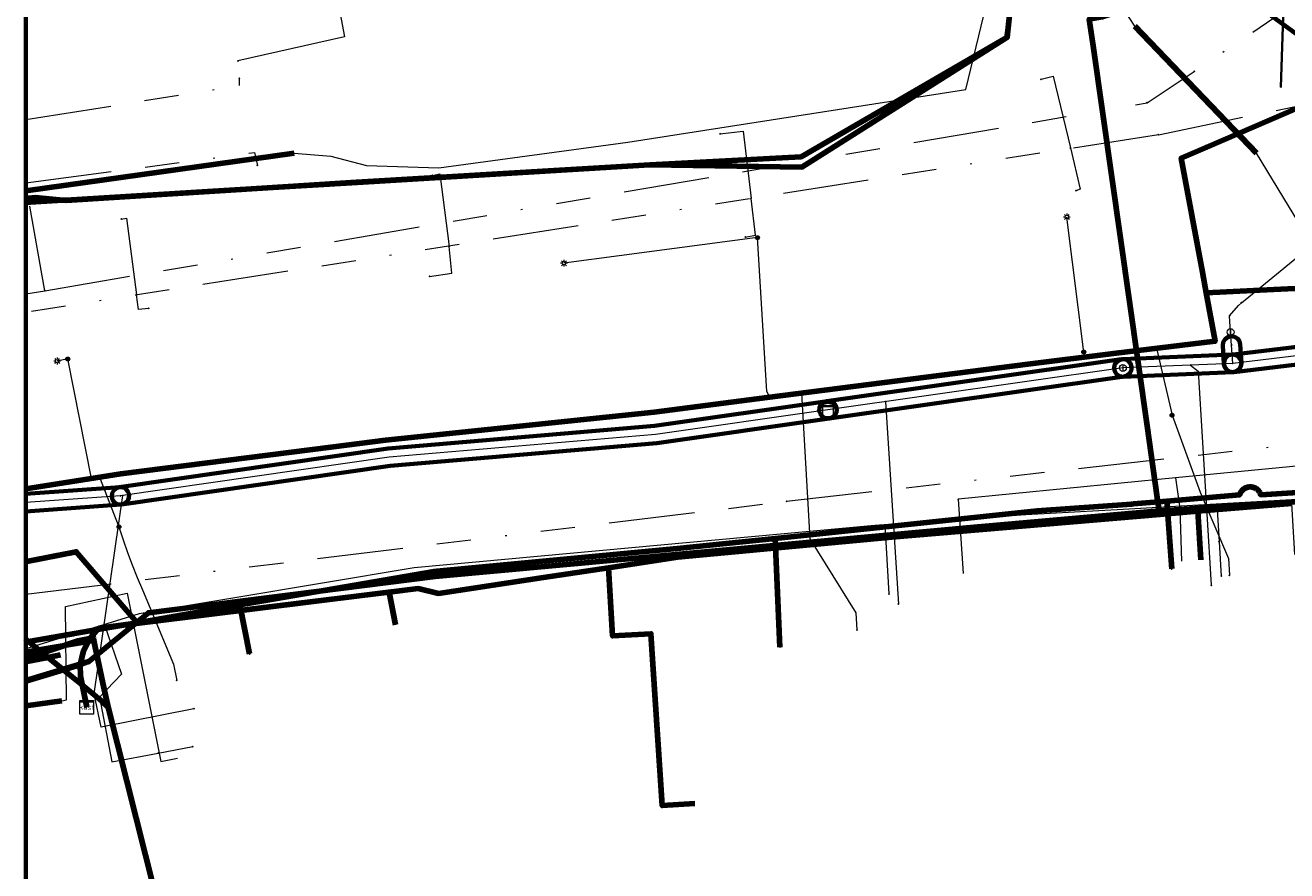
# Model space of a CAD drawing. Header units: metres. Extents: x 242122 to 243107, y 567823 to 568786.
# Tile 16 of 89: x 242122 to 242195, y 568031 to 568080. Entities that reach past the tile are written whole.
import ezdxf
from ezdxf.enums import TextEntityAlignment as Align
from ezdxf.lldxf.tags import DXFTag

# ---------------------------------------------------------------- set-up
doc = ezdxf.new("R2010")
doc.units = ezdxf.units.M
doc.linetypes.add('RI-OVERIG-SO', pattern=[17, 5, -2, 2, -2, 0, -2, 2, -2])
for name, color, linetype, lineweight in [('B-WA-OG-INFO_ORIENTATIEPOLYGOON-GV', 7, 'Continuous', 70), ('B-WE-IE-MEUBILAIR_ENEXIS NETBEHEER BV-S', 7, 'Continuous', 18), ('B-WE-KL-DATA_COAXKABEL_10_ZIGGO BV-G', 90, 'KL-DATA-SO', 18), ('B-WE-KL-DATA_COAXKABEL_17_ZIGGO BV-G', 90, 'KL-DATA-SO', 18), ('B-WE-KL-DATA_COAXKABEL_42_ZIGGO BV-G', 90, 'KL-DATA-SO', 18), ('B-WE-KL-DATA_COAXKABEL_7_ZIGGO BV-G', 90, 'KL-DATA-SO', 18), ('B-WE-KL-DATA_DUCT_ZIGGO BV-G', 90, 'Continuous', 100), ('B-WE-KL-DATA_HULPSTUK_KPN BV-S', 90, 'Continuous', 18), ('B-WE-KL-DATA_HULPSTUK_REGGEFIBER OPERATOR BV-S', 90, 'Continuous', 18), ('B-WE-KL-DATA_HULPSTUK_ZIGGO BV-S', 90, 'Continuous', 18), ('B-WE-KL-DATA_KABELBED_KPN BV-G', 90, 'Continuous', 100), ('B-WE-KL-DATA_KABELBED_ZIGGO BV-G', 90, 'Continuous', 100), ('B-WE-KL-DATA_MANTELBUIS_110_ZIGGO BV-G', 90, 'Continuous', 100), ('B-WE-KL-DATA_MANTELBUIS_75_ZIGGO BV-G', 90, 'Continuous', 100), ('B-WE-KL-DATA_MANTELBUIS_ASBESTCEMENT_1.25_KPN BV-G', 90, 'Continuous', 100), ('B-WE-KL-DATA_MANTELBUIS_POLYVINYLCHLORIDE PVC_1.1_KPN BV-G', 90, 'Continuous', 100), ('B-WE-KL-DATA_MANTELBUIS_POLYVINYLCHLORIDE PVC_1_KPN BV-G', 90, 'Continuous', 100), ('B-WE-KL-DATA_MANTELBUIS_REGGEFIBER OPERATOR BV-G', 90, 'Continuous', 100), ('B-WE-KL-DATA_REGGEFIBER OPERATOR BV-G', 90, 'KL-DATA-SO', 18), ('B-WE-KL-ET_LS_230 V_ENEXIS NETBEHEER BV-G', 190, 'KL-LS-SO', 18), ('B-WE-KL-ET_LS_400 V_ENEXIS NETBEHEER BV-G', 190, 'KL-LS-SO', 18), ('B-WE-KL-ET_LS_ENEXIS NETBEHEER BV-G', 190, 'KL-LS-SO', 18), ('B-WE-KL-ET_LS_HULPSTUK_ENEXIS NETBEHEER BV-S', 190, 'Continuous', 18), ('B-WE-KL-ET_LS_KABELBED_ENEXIS NETBEHEER BV-G', 190, 'Continuous', 100), ('B-WE-KL-GAS_LD_HULPSTUK_ENEXIS NETBEHEER BV-S', 50, 'Continuous', 18), ('B-WE-KL-GAS_LD_OVERIG_22_0.1 BAR_ENEXIS NETBEHEER BV-G', 50, 'KL-GAS_LD-SO', 18), ('B-WE-KL-GAS_LD_POLYETHYLEEN PE_25_0.1 BAR_ENEXIS NETBEHEER BV-G', 50, 'KL-GAS_LD-SO', 18), ('B-WE-KL-GAS_LD_POLYETHYLEEN PE_32_0.1 BAR_ENEXIS NETBEHEER BV-G', 50, 'KL-GAS_LD-SO', 18), ('B-WE-KL-GAS_LD_POLYVINYLCHLORIDE PVC_25_0.1 BAR_ENEXIS NETBEHEER BV-G', 50, 'KL-GAS_LD-SO', 18), ('B-WE-KL-GAS_LD_POLYVINYLCHLORIDE PVC_50_0.1 BAR_ENEXIS NETBEHEER BV-G', 50, 'KL-GAS_LD-SO', 18), ('B-WE-KL-GAS_LD_STAAL_30_0.1 BAR_ENEXIS NETBEHEER BV-G', 50, 'KL-GAS_LD-SO', 18), ('B-WE-KL-WATER_GIETIJZER_200_WMD DRINKWATER NV-G', 170, 'KL-WATER-SO', 18), ('B-WE-KL-WATER_HULPSTUK_WMD DRINKWATER NV-S', 170, 'Continuous', 18), ('B-WE-KL-WATER_MANTELBUIS_POLYVINYLCHLORIDE PVC_200_WMD DRINKWATER NV-G', 170, 'Continuous', 100), ('B-WE-KL-WATER_POLYVINYLCHLORIDE PVC_160_WMD DRINKWATER NV-G', 170, 'KL-WATER-SO', 18), ('B-WE-KL-WATER_POLYVINYLCHLORIDE PVC_200_WMD DRINKWATER NV-G', 170, 'KL-WATER-SO', 18), ('B-WE-KL-WATER_POLYVINYLCHLORIDE PVC_20_WMD DRINKWATER NV-G', 170, 'KL-WATER-SO', 18), ('B-WE-KL-WATER_POLYVINYLCHLORIDE PVC_25_WMD DRINKWATER NV-G', 170, 'KL-WATER-SO', 18), ('B-WE-OG-INFO_ORIENTATIEPOLYGOON-GV', 7, 'Continuous', 70), ('B-WE-OG-INFO_REGGEFIBER OPERATOR BV-G', 7, 'Continuous', 18), ('B-WE-RI-VRIJVERVAL_GEMEENTE TYNAARLO-G', 210, 'RI-OVERIG-SO', 18), ('B-WE-RI-VRIJVERVAL_HULPSTUK_GEMEENTE TYNAARLO-S', 210, 'Continuous', 18), ('V-WE-KL-WATER_ASBESTCEMENT_150_WMD DRINKWATER NV-G', 170, 'V-KL-WATER-SO', 35), ('V-WE-KL-WATER_HULPSTUK_WMD DRINKWATER NV-S', 170, 'Continuous', 25)]:
    doc.layers.add(name, color=color, linetype=linetype, lineweight=lineweight)
doc.layers.add('B-WE-OG-INFO_EIS VOORZORGSMAATREGEL_WMD DRINKWATER NV-GV', color=7, linetype='Continuous', lineweight=70, true_color=0xfa194b)
doc.styles.add('NLCS-ISO', font='NLCS-ISO.ttf')
doc.styles.get("Standard").update_dxf_attribs({"font": 'arial.ttf'})
tags = doc.linetypes.add('KL-DATA-SO', pattern='A,4,-1,[101,NLCS.shx,S=0.5,R=0,X=0,Y=0],-1,4,-1,["D",Standard,S=1,R=0,X=-0.25,Y=-0.5],-1.5', length=12.5).pattern_tags.tags
tags[18] = DXFTag(74, 10)
tags = doc.linetypes.add('KL-GAS_LD-SO', pattern='A,4,-1,[69,NLCS.shx,S=0.5,R=0,X=0,Y=0],-1,4,-1,["L",Standard,S=1,R=0,X=0.25,Y=-0.5],-2', length=13).pattern_tags.tags
tags[18] = DXFTag(74, 10)
tags = doc.linetypes.add('KL-LS-SO', pattern='A,4,-1,[103,NLCS.shx,S=0.75,R=0,X=0,Y=0],-1,4,-1,["L",Standard,S=1,R=0,X=0,Y=-0.5],-2', length=13).pattern_tags.tags
tags[18] = DXFTag(74, 10)
doc.linetypes.add('KL-WATER-SO', pattern='A,7,-0.5,[168,NLCS.shx,S=0.75,R=0,X=0.75,Y=0],-2', length=9.5)
doc.linetypes.add('V-KL-WATER-SO', pattern='A,3.5,[24,NLCS.shx,S=0.5,R=0,X=0,Y=0],3.5,-0.5,[168,NLCS.shx,S=0.75,R=0,X=0.75,Y=0],-2', length=9.5)

# ---------------------------------------------------------------- blocks, each defined once
blk = doc.blocks.new('SKL-WTB_HULP_KAST-SO')
at = {"color": 0, "linetype": 'ByBlock', "lineweight": 18}
for points in [[(-2, 2), (2, 2), (2, 1.68), (-2, 1.68)], [(-2, 1.52), (2, 1.52), (2, -2), (-2, -2)]]:
    blk.add_lwpolyline(points, close=True, dxfattribs=at)
at = {"color": 0, "linetype": 'ByBlock', "lineweight": 18, "style": 'NLCS-ISO'}
blk.add_text('kast', height=1.5, dxfattribs=at).set_placement((0, 0), align=Align.MIDDLE_CENTER)
at = {"color": 0, "linetype": 'ByBlock', "lineweight": 18, "style": 'NLCS-ISO', "flags": 1}
for tag, p in [('TYPE', (2.5, 0)), ('OMSCHRIJVING', (2.5, -3)), ('LABEL', (2.5, -1.5))]:
    blk.add_attdef(tag, p, '', height=1, dxfattribs=at)
blk = doc.blocks.new('SKL-WTB_HULP_OVERIG-SO')
at = {"color": 0, "linetype": 'ByBlock', "lineweight": 18}
for points in [[(-0.14, 0.14), (0.14, -0.14)], [(0.14, 0.14), (-0.14, -0.14)]]:
    blk.add_lwpolyline(points, dxfattribs=at)
at = {"color": 0, "linetype": 'ByBlock', "lineweight": 18, "style": 'NLCS-ISO', "flags": 1}
for tag, p in [('TYPE', (1.5, 0)), ('OMSCHRIJVING', (1.5, -3)), ('LABEL', (1.5, -1.5))]:
    blk.add_attdef(tag, p, '', height=1, dxfattribs=at)
blk = doc.blocks.new('SKL-WTB_HULP_MOF-SO')
at = {"linetype": 'ByBlock', "lineweight": 18}
h = blk.add_hatch(color=0, dxfattribs=at)
h.dxf.hatch_style = 1
h.paths.add_polyline_path([(-0.5625, 0, 1), (0.5625, 0, 1)])
at = {"color": 0, "linetype": 'ByBlock', "lineweight": 18}
blk.add_circle((0, 0), 0.5625, dxfattribs=at)
at = {"color": 0, "linetype": 'ByBlock', "lineweight": 18, "style": 'NLCS-ISO', "flags": 1}
for tag, p in [('TYPE', (1.5, 0)), ('OMSCHRIJVING', (1.5, -3)), ('LABEL', (1.5, -1.5))]:
    blk.add_attdef(tag, p, '', height=1, dxfattribs=at)
blk = doc.blocks.new('SKL-WTB_HULP_AFSLUITER-SO')
at = {"color": 0, "linetype": 'ByBlock', "lineweight": 18}
blk.add_lwpolyline([(0, 0.8), (0, -0.8)], dxfattribs=at)
blk.add_circle((0, 0), 1, dxfattribs=at)
at = {"color": 0, "linetype": 'ByBlock', "lineweight": 18, "style": 'NLCS-ISO', "flags": 1}
for tag, p in [('TYPE', (1.5, 0)), ('OMSCHRIJVING', (1.5, -3)), ('LABEL', (1.5, -1.5))]:
    blk.add_attdef(tag, p, '', height=1, dxfattribs=at)
blk = doc.blocks.new('SKL-WTB_HULP_TECHNISCH GEBOUW-SO')
at = {"color": 0, "linetype": 'ByBlock', "lineweight": 18}
for points in [[(-2, 1.5), (0, 2), (2, 1.5), (2, 1.18), (-2, 1.18)], [(-1.5, 1.02), (1.5, 1.02), (1.5, -2), (-1.5, -2)]]:
    blk.add_lwpolyline(points, close=True, dxfattribs=at)
at = {"color": 0, "linetype": 'ByBlock', "lineweight": 18, "style": 'NLCS-ISO', "flags": 1}
for tag, p in [('TYPE', (2.5, 0)), ('OMSCHRIJVING', (2.5, -3)), ('LABEL', (2.5, -1.5))]:
    blk.add_attdef(tag, p, '', height=1, dxfattribs=at)
blk = doc.blocks.new('SIE-MEUBILAIR_PAAL_LICHTMAST-SO')
for points in [[(-0.62, 0), (-1, 0)], [(-0.71, 0.71), (-0.44, 0.44)], [(0, 1), (0, 0.62)], [(0.44, 0.44), (0.71, 0.71)], [(1, 0), (0.62, 0)], [(-0.71, -0.71), (-0.44, -0.44)], [(0, -0.62), (0, -1)], [(0.44, -0.44), (0.71, -0.71)]]:
    blk.add_lwpolyline(points)
blk.add_circle((0, 0), 0.5)
blk = doc.blocks.new('SRI-HULP_OVERIG-SO')
at = {"color": 0, "linetype": 'ByBlock', "lineweight": 18}
for points in [[(-0.14, 0.14), (0.14, -0.14)], [(0.14, 0.14), (-0.14, -0.14)]]:
    blk.add_lwpolyline(points, dxfattribs=at)
at = {"color": 0, "linetype": 'ByBlock', "lineweight": 18, "style": 'NLCS-ISO', "flags": 1}
for tag, p in [('TYPE', (1.5, 0)), ('OMSCHRIJVING', (1.5, -3)), ('LABEL', (1.5, -1.5))]:
    blk.add_attdef(tag, p, '', height=1, dxfattribs=at)

msp = doc.modelspace()

# ---------------------------------------------------------------- linework, layer by layer
at = {"layer": 'B-WA-OG-INFO_ORIENTATIEPOLYGOON-GV'}
msp.add_lwpolyline([(242751.967, 568556.271), (242565.688, 568463.851), (242442.85, 568671.226), (242460.056, 568681.418), (242444.987, 568707.443), (242384.409, 568672.369), (242399.477, 568646.343), (242416.686, 568656.536), (242474.782, 568558.454), (242515.844, 568427.317), (242539.317, 568384.982), (242400.498, 568317.023), (242430.516, 568248.248), (242303.944, 568199.794), (242325.606, 568144.321), (242183.26, 568088.734), (242295.105, 568006.717), (242295.17, 568006.649), (242357.548, 568062.526), (242331.727, 568128.648), (242468.882, 568171.376), (242541.371, 568017.685), (242914.445, 568112.908)], dxfattribs=at)
at = {"layer": 'B-WE-KL-DATA_COAXKABEL_10_ZIGGO BV-G'}
for points in [[(242183.94, 568080.27), (242188.039, 568051.441), (242180.969, 568050.855), (242172.448, 568050.111), (242159.994, 568048.951), (242146.049, 568046.848), (242144.873, 568047.123), (242129.271, 568045.231), (242126.294, 568044.815), (242126.013, 568044.536), (242125.768, 568044.225), (242125.555, 568043.873), (242125.389, 568043.497), (242125.272, 568043.103), (242125.206, 568042.697), (242125.191, 568042.366), (242125.209, 568042.035), (242125.261, 568041.708), (242125.347, 568041.388), (242125.58, 568040.222)], [(242190.251, 568051.624), (242180.969, 568050.855), (242172.448, 568050.111), (242159.994, 568048.951), (242146.049, 568046.848), (242144.873, 568047.123), (242129.271, 568045.231), (242126.294, 568044.815), (242126.013, 568044.536), (242125.768, 568044.225), (242125.555, 568043.873), (242125.389, 568043.497), (242125.272, 568043.103), (242125.206, 568042.697), (242125.191, 568042.366), (242125.209, 568042.035), (242125.261, 568041.708), (242125.347, 568041.388), (242125.58, 568040.222)], [(242122.038, 568043.074), (242124.818, 568044.036), (242125.768, 568044.225), (242125.555, 568043.873), (242125.389, 568043.497), (242125.272, 568043.103), (242125.206, 568042.697), (242125.191, 568042.366), (242125.209, 568042.035), (242125.261, 568041.708), (242125.347, 568041.388), (242125.58, 568040.222)], [(242122.038, 568043.074), (242124.818, 568044.036), (242125.768, 568044.225), (242125.555, 568043.873), (242125.389, 568043.497), (242125.272, 568043.103), (242125.206, 568042.697), (242125.191, 568042.366), (242125.209, 568042.035), (242125.261, 568041.708), (242125.347, 568041.388), (242125.58, 568040.222)]]:
    msp.add_lwpolyline(points, dxfattribs=at)
at = {"layer": 'B-WE-KL-DATA_COAXKABEL_17_ZIGGO BV-G'}
for points in [[(242183.94, 568080.27), (242188.039, 568051.441), (242180.969, 568050.855), (242172.448, 568050.111), (242159.994, 568048.951), (242146.049, 568046.848), (242144.873, 568047.123), (242129.271, 568045.231), (242126.294, 568044.815), (242126.013, 568044.536), (242125.768, 568044.225), (242124.818, 568044.036), (242122.038, 568043.074)], [(242202.204, 568052.613), (242180.969, 568050.855), (242172.448, 568050.111), (242159.994, 568048.951), (242146.049, 568046.848), (242144.873, 568047.123), (242129.271, 568045.231), (242126.294, 568044.815), (242126.013, 568044.536), (242125.768, 568044.225), (242124.818, 568044.036), (242122.038, 568043.074)], [(242122.038, 568043.074), (242124.818, 568044.036), (242125.768, 568044.225), (242125.555, 568043.873), (242125.389, 568043.497), (242125.272, 568043.103), (242125.206, 568042.697), (242125.191, 568042.366), (242125.209, 568042.035), (242125.261, 568041.708), (242125.347, 568041.388), (242125.58, 568040.222)]]:
    msp.add_lwpolyline(points, dxfattribs=at)
at = {"layer": 'B-WE-KL-DATA_COAXKABEL_42_ZIGGO BV-G'}
msp.add_lwpolyline([(242200.47, 568052.47), (242180.969, 568050.855), (242172.448, 568050.111), (242159.994, 568048.951), (242146.049, 568046.848), (242144.873, 568047.123), (242129.271, 568045.231), (242126.294, 568044.815), (242126.013, 568044.536), (242125.768, 568044.225), (242124.818, 568044.036), (242122.038, 568043.074)], dxfattribs=at)
at = {"layer": 'B-WE-KL-DATA_COAXKABEL_7_ZIGGO BV-G'}
for points in [[(242195.907, 568049.11), (242195.725, 568052.077), (242180.969, 568050.855), (242172.448, 568050.111), (242159.994, 568048.951), (242146.049, 568046.848), (242144.873, 568047.123), (242129.271, 568045.231), (242126.294, 568044.815), (242126.013, 568044.536), (242125.768, 568044.225), (242125.555, 568043.873), (242125.389, 568043.497), (242125.272, 568043.103), (242125.206, 568042.697), (242125.191, 568042.366), (242125.209, 568042.035), (242125.261, 568041.708), (242125.347, 568041.388), (242125.58, 568040.222)], [(242190.424, 568048.802), (242190.251, 568051.624)], [(242160.977, 568034.614), (242159.078, 568034.497), (242158.42, 568044.493), (242156.187, 568044.37), (242155.957, 568048.342), (242146.049, 568046.848), (242144.873, 568047.123), (242129.271, 568045.231), (242126.294, 568044.815), (242126.013, 568044.536), (242125.768, 568044.225), (242125.555, 568043.873), (242125.389, 568043.497), (242125.272, 568043.103), (242125.206, 568042.697), (242125.191, 568042.366), (242125.209, 568042.035), (242125.261, 568041.708), (242125.347, 568041.388), (242125.58, 568040.222)], [(242143.558, 568045.025), (242143.18, 568046.918), (242129.271, 568045.231), (242126.294, 568044.815), (242126.013, 568044.536), (242125.768, 568044.225), (242125.555, 568043.873), (242125.389, 568043.497), (242125.272, 568043.103), (242125.206, 568042.697), (242125.191, 568042.366), (242125.209, 568042.035), (242125.261, 568041.708), (242125.347, 568041.388), (242125.58, 568040.222)], [(242125.58, 568040.222), (242125.347, 568041.388), (242125.261, 568041.708), (242125.209, 568042.035), (242125.191, 568042.366), (242125.206, 568042.697), (242125.272, 568043.103), (242125.389, 568043.497), (242125.555, 568043.873), (242125.768, 568044.225), (242124.818, 568044.036), (242122.038, 568043.074)], [(242122.038, 568043.074), (242124.818, 568044.036), (242125.768, 568044.225), (242125.555, 568043.873), (242125.389, 568043.497), (242125.272, 568043.103), (242125.206, 568042.697), (242125.191, 568042.366), (242125.209, 568042.035), (242125.261, 568041.708), (242125.347, 568041.388), (242125.58, 568040.222)], [(242122.038, 568043.074), (242124.818, 568044.036), (242125.768, 568044.225), (242125.555, 568043.873), (242125.389, 568043.497), (242125.272, 568043.103), (242125.206, 568042.697), (242125.191, 568042.366), (242125.209, 568042.035), (242125.261, 568041.708), (242125.347, 568041.388), (242125.58, 568040.222)]]:
    msp.add_lwpolyline(points, dxfattribs=at)
at = {"layer": 'B-WE-KL-DATA_DUCT_ZIGGO BV-G'}
for points in [[(242177.449, 568050.721), (242178.346, 568050.803), (242188.009, 568051.654), (242200.47, 568052.47), (242202.217, 568052.414), (242209.51, 568052.673), (242213.933, 568049.315), (242215.144, 568051.209), (242217.57, 568053.898), (242224.419, 568063.027), (242229.241, 568072.227), (242231.415, 568076.197), (242237.135, 568075.461), (242242.891, 568075.102), (242248.656, 568075.121), (242254.406, 568075.518), (242293.575, 568088.67), (242324.717, 568102.764), (242333.122, 568105.984), (242375.755, 568121.853), (242447.517, 568149.759)], [(242293.575, 568088.67), (242254.406, 568075.518), (242248.656, 568075.121), (242242.891, 568075.102), (242237.135, 568075.461), (242231.415, 568076.197), (242229.241, 568072.227), (242224.419, 568063.027), (242217.57, 568053.898), (242215.144, 568051.209), (242213.933, 568049.315), (242209.51, 568052.673), (242202.217, 568052.414), (242200.47, 568052.47), (242188.009, 568051.654), (242178.346, 568050.803), (242145.854, 568047.828), (242129.173, 568045.721), (242125.706, 568042.873), (242125.206, 568042.697), (242122.038, 568041.737)], [(242122.038, 568041.737), (242125.206, 568042.697), (242125.706, 568042.873), (242129.173, 568045.721), (242145.854, 568047.828), (242177.449, 568050.721)]]:
    msp.add_lwpolyline(points, dxfattribs=at)
at = {"layer": 'B-WE-KL-DATA_KABELBED_KPN BV-G'}
for points in [[(242141.35, 568070.762), (242158.364, 568071.792), (242167.205, 568071.657), (242179.136, 568079.19), (242179.147, 568079.197), (242179.19, 568079.586), (242179.785, 568085.017), (242183.38, 568088.483), (242186.979, 568091.953), (242190.735, 568097.529), (242188.716, 568100.946)], [(242179.774, 568085.047), (242179.19, 568079.586), (242179.148, 568079.197), (242179.136, 568079.19), (242167.167, 568072.261), (242158.364, 568071.792)], [(242158.364, 568071.792), (242141.282, 568070.772)], [(242124.354, 568069.733), (242136.098, 568070.444), (242141.35, 568070.762)], [(242141.282, 568070.772), (242136.098, 568070.444), (242124.383, 568069.703)], [(242124.383, 568069.703), (242124.184, 568069.723), (242122.601, 568069.884), (242122, 568069.829)], [(242122, 568069.829), (242122.601, 568069.884)], [(242122, 568069.591), (242124.184, 568069.723), (242124.354, 568069.733)], [(242122, 568069.591), (242122.598, 568069.627)], [(242145.793, 568048.122), (242145.953, 568048.137), (242159.956, 568049.449), (242165.654, 568050.048), (242180.91, 568051.653), (242186.388, 568052.044), (242186.496, 568052.052), (242186.507, 568052.053), (242188.452, 568052.221), (242192.691, 568052.586), (242192.709, 568052.639), (242192.733, 568052.691), (242192.76, 568052.74), (242192.792, 568052.787), (242192.828, 568052.831), (242192.867, 568052.871), (242192.91, 568052.908), (242192.956, 568052.941), (242193.005, 568052.97), (242193.056, 568052.994), (242193.109, 568053.013), (242193.164, 568053.028), (242193.219, 568053.038), (242193.276, 568053.043), (242193.332, 568053.043), (242193.389, 568053.038), (242193.444, 568053.028), (242193.499, 568053.013), (242193.552, 568052.994), (242193.603, 568052.97), (242193.652, 568052.941), (242193.698, 568052.908), (242193.741, 568052.871), (242193.78, 568052.831), (242193.816, 568052.787), (242193.848, 568052.74), (242193.875, 568052.691), (242193.899, 568052.639), (242193.917, 568052.586), (242202.225, 568053.106)], [(242188.452, 568052.221), (242188.738, 568048.273)], [(242165.654, 568050.048), (242165.925, 568043.72)], [(242122, 568048.677), (242124.967, 568049.274), (242128.511, 568045.138), (242128.511, 568045.138)], [(242122, 568048.677), (242123.855, 568049.05)], [(242145.793, 568048.122), (242135.98, 568046.428), (242134.501, 568046.172), (242128.511, 568045.138), (242128.51, 568045.138)], [(242135.98, 568046.428), (242134.501, 568046.172), (242135.056, 568043.327)], [(242125.877, 568044.684), (242122.182, 568044.046), (242122, 568044.015)], [(242122, 568044.015), (242122.182, 568044.046), (242124.813, 568044.5)], [(242128.51, 568045.138), (242125.877, 568044.684)], [(242125.998, 568044.113), (242125.979, 568044.207), (242125.971, 568044.243), (242125.878, 568044.684)], [(242122, 568044.194), (242122.182, 568044.046), (242122.791, 568043.553), (242125.445, 568041.405), (242126.461, 568040.574), (242126.824, 568040.216)], [(242125.445, 568041.405), (242123.323, 568043.123), (242122.791, 568043.553), (242122.182, 568044.046), (242122, 568044.193)], [(242122, 568043.416), (242122.791, 568043.553), (242125.998, 568044.112)], [(242122, 568043.415), (242122.791, 568043.553), (242123.944, 568043.754)], [(242126.824, 568040.216), (242126.523, 568041.622), (242126.153, 568043.373), (242126.08, 568043.723), (242125.998, 568044.113)], [(242122, 568042.859), (242123.323, 568043.123), (242124.049, 568043.268)], [(242126.824, 568040.216), (242130.624, 568025.144), (242133.621, 568013.259), (242136.462, 568004.816), (242138.082, 568000), (242140.718, 567992.163), (242157.11, 567943.44), (242170.113, 567905.072), (242171.661, 567900.505), (242174.937, 567890.84), (242175.221, 567890.002), (242176.804, 567885.329)]]:
    msp.add_lwpolyline(points, dxfattribs=at)
at = {"layer": 'B-WE-KL-DATA_KABELBED_ZIGGO BV-G'}
for points in [[(242187.963, 568091.206), (242186.932, 568090.406), (242188.244, 568088.538), (242188.698, 568087.492), (242188.878, 568086.752), (242188.955, 568085.614), (242188.877, 568084.857), (242188.695, 568084.118), (242188.415, 568083.41), (242188.04, 568082.747), (242187.579, 568082.142), (242187.04, 568081.605), (242186.106, 568080.95), (242185.417, 568080.625), (242184.691, 568080.397), (242183.94, 568080.27), (242184.162, 568078.71)], [(242184.162, 568078.71), (242185.249, 568071.065)], [(242185.249, 568071.065), (242187.306, 568056.597)], [(242187.306, 568056.597), (242187.898, 568052.43)], [(242187.898, 568052.43), (242188.009, 568051.654)], [(242188.009, 568051.654), (242200.47, 568052.47)], [(242195.725, 568052.077), (242190.251, 568051.624)], [(242188.039, 568051.441), (242172.448, 568050.111), (242159.994, 568048.951), (242155.957, 568048.342)], [(242178.346, 568050.803), (242188.009, 568051.654)], [(242188.009, 568051.654), (242188.039, 568051.441)], [(242190.251, 568051.624), (242188.039, 568051.441)], [(242190.424, 568048.802), (242190.251, 568051.624)], [(242128.434, 568045.114), (242129.173, 568045.721), (242145.854, 568047.828), (242177.449, 568050.721)], [(242177.449, 568050.721), (242178.346, 568050.803)], [(242155.957, 568048.342), (242152.167, 568047.77)], [(242160.977, 568034.614), (242159.078, 568034.497), (242158.42, 568044.493), (242156.187, 568044.37), (242155.957, 568048.342)], [(242152.167, 568047.77), (242146.049, 568046.848), (242144.873, 568047.123), (242143.18, 568046.918)], [(242143.18, 568046.918), (242128.434, 568045.114)], [(242143.558, 568045.025), (242143.18, 568046.918)], [(242125.706, 568042.873), (242128.434, 568045.114)], [(242126.294, 568044.815), (242125.768, 568044.225)], [(242128.434, 568045.114), (242126.294, 568044.815)], [(242122.038, 568043.057), (242125.077, 568044.088)], [(242125.077, 568044.088), (242125.768, 568044.225)], [(242125.768, 568044.225), (242125.389, 568043.497), (242125.206, 568042.697)], [(242122.038, 568041.737), (242125.206, 568042.697)], [(242125.206, 568042.697), (242125.706, 568042.873)], [(242125.206, 568042.697), (242125.209, 568042.035), (242125.58, 568040.222)]]:
    msp.add_lwpolyline(points, dxfattribs=at)
at = {"layer": 'B-WE-KL-DATA_MANTELBUIS_110_ZIGGO BV-G'}
msp.add_lwpolyline([(242125.706, 568042.873), (242122.038, 568041.785)], dxfattribs=at)
at = {"layer": 'B-WE-KL-DATA_MANTELBUIS_75_ZIGGO BV-G'}
for points in [[(242184.162, 568078.71), (242185.249, 568071.065)], [(242187.306, 568056.597), (242187.898, 568052.43)], [(242126.294, 568044.815), (242144.873, 568047.122), (242146.05, 568046.848), (242152.167, 568047.77)], [(242125.077, 568044.088), (242122.038, 568043.057)]]:
    msp.add_lwpolyline(points, dxfattribs=at)
at = {"layer": 'B-WE-KL-DATA_MANTELBUIS_ASBESTCEMENT_1.25_KPN BV-G'}
msp.add_lwpolyline([(242122, 568048.677), (242123.855, 568049.05)], dxfattribs=at)
at = {"layer": 'B-WE-KL-DATA_MANTELBUIS_POLYVINYLCHLORIDE PVC_1.1_KPN BV-G'}
for points in [[(242122, 568069.829), (242122.601, 568069.884)], [(242122, 568069.591), (242122.598, 568069.627)]]:
    msp.add_lwpolyline(points, dxfattribs=at)
at = {"layer": 'B-WE-KL-DATA_MANTELBUIS_POLYVINYLCHLORIDE PVC_1_KPN BV-G'}
for points in [[(242122, 568044.015), (242122.182, 568044.046), (242124.813, 568044.5)], [(242122, 568044.015), (242122.182, 568044.046), (242124.813, 568044.5)], [(242125.445, 568041.405), (242123.323, 568043.123), (242122.791, 568043.553), (242122.182, 568044.046), (242122, 568044.193)], [(242122, 568043.415), (242122.791, 568043.553), (242123.944, 568043.754)], [(242122, 568042.859), (242123.323, 568043.123), (242124.049, 568043.268)]]:
    msp.add_lwpolyline(points, dxfattribs=at)
at = {"layer": 'B-WE-KL-DATA_MANTELBUIS_REGGEFIBER OPERATOR BV-G'}
for points in [[(242122.038, 568070.267), (242137.646, 568072.469)], [(242122.038, 568040.311), (242124.122, 568040.584)]]:
    msp.add_lwpolyline(points, dxfattribs=at)
at = {"layer": 'B-WE-KL-DATA_REGGEFIBER OPERATOR BV-G'}
for points in [[(242122.038, 568070.267), (242137.646, 568072.469), (242139.786, 568072.298), (242141.872, 568071.747), (242146.081, 568071.615), (242157.076, 568073.1), (242176.748, 568076.175), (242178.396, 568082.996), (242182.001, 568087.08), (242184.361, 568088.933), (242189.022, 568089.613), (242197.095, 568093.961)], [(242258.778, 568025.408), (242246.607, 568033.814), (242245.68, 568034.035), (242244.41, 568034.929), (242243.997, 568035.452), (242227.991, 568046.793), (242222.37, 568050.776), (242220.693, 568048.811), (242218.819, 568049.836), (242215.95, 568051.539), (242215.13, 568052.025), (242213.397, 568053.051), (242210.437, 568054.321), (242207.284, 568054.727), (242204.113, 568054.774), (242201.027, 568054.735), (242188.958, 568053.57), (242176.311, 568052.323), (242176.588, 568047.999)], [(242258.778, 568025.408), (242246.607, 568033.814), (242245.68, 568034.035), (242244.41, 568034.929), (242243.997, 568035.452), (242227.991, 568046.793), (242222.37, 568050.776), (242220.693, 568048.811), (242218.819, 568049.836), (242215.95, 568051.539), (242215.13, 568052.025), (242213.397, 568053.051), (242210.437, 568054.321), (242207.284, 568054.727), (242204.113, 568054.774), (242201.027, 568054.735), (242188.958, 568053.57), (242189.201, 568051.799), (242189.308, 568048.718)], [(242122.038, 568040.31), (242124.122, 568040.584), (242124.402, 568040.652), (242124.345, 568046.092), (242127.927, 568046.865), (242129.885, 568037.059), (242130.865, 568037.254)]]:
    msp.add_lwpolyline(points, dxfattribs=at)
at = {"layer": 'B-WE-KL-ET_LS_230 V_ENEXIS NETBEHEER BV-G'}
for points in [[(242164.627, 568067.549), (242153.36, 568066.065)], [(242165.349, 568058.261), (242165.17, 568058.59), (242164.627, 568067.549)], [(242124.476, 568060.488), (242123.859, 568060.365)]]:
    msp.add_lwpolyline(points, dxfattribs=at)
at = {"layer": 'B-WE-KL-ET_LS_400 V_ENEXIS NETBEHEER BV-G'}
for points in [[(242136.593, 568100.478), (242140.588, 568079.232), (242134.376, 568077.836)], [(242194.671, 568064.526), (242204.144, 568064.988), (242207.02, 568066.203), (242202.707, 568072.398), (242210.013, 568084.643), (242210.214, 568084.939), (242210.735, 568084.932), (242211.083, 568084.942), (242211.954, 568084.991), (242212.81, 568085.08), (242213.661, 568085.211), (242214.505, 568085.383), (242215.339, 568085.596), (242216.497, 568086.041), (242216.368, 568086.376), (242216.465, 568086.738)], [(242190.77, 568072.82), (242197.164, 568075.578)], [(242190.77, 568072.82), (242189.293, 568072.183), (242191.263, 568061.519), (242185.339, 568060.81), (242180.352, 568060.186), (242158.607, 568057.397), (242142.969, 568055.761), (242139.952, 568055.379)], [(242183.616, 568060.894), (242182.633, 568068.751)], [(242194.671, 568064.526), (242190.743, 568064.333), (242191.263, 568061.519), (242185.339, 568060.81), (242180.352, 568060.186), (242165.191, 568058.241)], [(242183.653, 568060.599), (242183.616, 568060.894)], [(242187.84, 568061.109), (242188.754, 568057.213)], [(242125.867, 568053.54), (242124.476, 568060.488)], [(242167.179, 568058.496), (242167.678, 568050.022), (242170.342, 568045.723), (242170.413, 568044.72)], [(242165.191, 568058.241), (242158.607, 568057.397), (242142.969, 568055.761), (242127.557, 568053.808), (242122.038, 568052.932)], [(242188.754, 568057.213), (242190.397, 568052.733), (242192.037, 568048.885), (242192.097, 568047.899)], [(242139.952, 568055.379), (242127.557, 568053.808), (242122.038, 568052.933)], [(242126.328, 568053.613), (242127.456, 568050.715)], [(242127.456, 568050.715), (242127.694, 568049.97), (242127.95, 568049.232), (242128.226, 568048.501), (242128.521, 568047.777), (242128.831, 568047.061), (242130.638, 568042.73), (242130.817, 568041.785)]]:
    msp.add_lwpolyline(points, dxfattribs=at)
at = {"layer": 'B-WE-KL-ET_LS_ENEXIS NETBEHEER BV-G'}
msp.add_lwpolyline([(242190.521, 568065.536), (242189.293, 568072.183), (242200.655, 568077.084), (242205.963, 568084.627), (242206.376, 568085.28), (242206.808, 568085.22), (242207.242, 568085.166), (242207.676, 568085.12), (242208.112, 568085.08), (242208.548, 568085.048), (242209.048, 568084.997), (242209.556, 568084.961)], dxfattribs=at)
at = {"layer": 'B-WE-KL-ET_LS_KABELBED_ENEXIS NETBEHEER BV-G'}
for points in [[(242210.214, 568084.939), (242210.013, 568084.643), (242202.707, 568072.398), (242207.02, 568066.203), (242204.144, 568064.988), (242194.671, 568064.526)], [(242190.77, 568072.82), (242197.164, 568075.578)], [(242190.521, 568065.536), (242189.293, 568072.183), (242190.77, 568072.82)], [(242190.521, 568065.536), (242190.743, 568064.333)], [(242190.743, 568064.333), (242191.263, 568061.519), (242185.339, 568060.81), (242180.352, 568060.186), (242165.191, 568058.241)], [(242194.671, 568064.526), (242190.743, 568064.333)], [(242165.191, 568058.241), (242158.607, 568057.397), (242142.969, 568055.761), (242139.952, 568055.379)], [(242139.952, 568055.379), (242127.557, 568053.808), (242122.038, 568052.932)]]:
    msp.add_lwpolyline(points, dxfattribs=at)
at = {"layer": 'B-WE-KL-GAS_LD_OVERIG_22_0.1 BAR_ENEXIS NETBEHEER BV-G'}
msp.add_lwpolyline([(242191.495, 568049.854), (242191.618, 568047.857)], dxfattribs=at)
at = {"layer": 'B-WE-KL-GAS_LD_POLYETHYLEEN PE_25_0.1 BAR_ENEXIS NETBEHEER BV-G'}
msp.add_lwpolyline([(242172.044, 568050.833), (242172.278, 568046.814)], dxfattribs=at)
at = {"layer": 'B-WE-KL-GAS_LD_POLYETHYLEEN PE_32_0.1 BAR_ENEXIS NETBEHEER BV-G'}
msp.add_lwpolyline([(242126.613, 568045.025), (242127.608, 568042.154), (242126.327, 568040.803), (242127.041, 568037.041), (242129.744, 568037.554)], dxfattribs=at)
at = {"layer": 'B-WE-KL-GAS_LD_POLYVINYLCHLORIDE PVC_25_0.1 BAR_ENEXIS NETBEHEER BV-G'}
msp.add_lwpolyline([(242191.362, 568052.036), (242191.495, 568049.854)], dxfattribs=at)
at = {"layer": 'B-WE-KL-GAS_LD_POLYVINYLCHLORIDE PVC_50_0.1 BAR_ENEXIS NETBEHEER BV-G'}
msp.add_lwpolyline([(242225.396, 568043.085), (242213.499, 568050.436), (242213.033, 568050.653), (242211.2, 568051.398), (242209.309, 568051.98), (242207.375, 568052.396), (242205.412, 568052.641), (242203.435, 568052.715), (242201.459, 568052.615), (242185.902, 568051.722), (242180.252, 568051.412), (242171.461, 568050.792), (242144.637, 568048.342), (242128.637, 568045.65), (242122.038, 568043.612)], dxfattribs=at)
at = {"layer": 'B-WE-KL-GAS_LD_STAAL_30_0.1 BAR_ENEXIS NETBEHEER BV-G'}
msp.add_lwpolyline([(242129.744, 568037.554), (242131.747, 568037.934)], dxfattribs=at)
at = {"layer": 'B-WE-KL-WATER_GIETIJZER_200_WMD DRINKWATER NV-G'}
msp.add_lwpolyline([(242127.54, 568052.523), (242122.038, 568052.131)], dxfattribs=at)
at = {"layer": 'B-WE-KL-WATER_MANTELBUIS_POLYVINYLCHLORIDE PVC_200_WMD DRINKWATER NV-G'}
msp.add_lwpolyline([(242186.595, 568079.855), (242193.666, 568072.464)], dxfattribs=at)
at = {"layer": 'B-WE-KL-WATER_POLYVINYLCHLORIDE PVC_160_WMD DRINKWATER NV-G'}
for points in [[(242192.79, 568063.759), (242196.24, 568066.563), (242196.47, 568067.861), (242193.666, 568072.464), (242186.595, 568079.855), (242176.434, 568095.443), (242169.855, 568107.431), (242168.47, 568110.008)], [(242192.161, 568062.052), (242192.103, 568063.001), (242192.629, 568063.596), (242192.79, 568063.759)], [(242192.22, 568061.302), (242192.161, 568062.052)]]:
    msp.add_lwpolyline(points, dxfattribs=at)
at = {"layer": 'B-WE-KL-WATER_POLYVINYLCHLORIDE PVC_200_WMD DRINKWATER NV-G'}
for points in [[(242207.63, 568061.2), (242206.595, 568061.954), (242192.286, 568060.231)], [(242192.286, 568060.231), (242192.22, 568061.302)], [(242185.892, 568059.965), (242168.726, 568057.526)], [(242192.286, 568060.231), (242185.892, 568059.965)], [(242168.726, 568057.526), (242158.684, 568056.099), (242143.19, 568054.781), (242127.54, 568052.523)]]:
    msp.add_lwpolyline(points, dxfattribs=at)
at = {"layer": 'B-WE-KL-WATER_POLYVINYLCHLORIDE PVC_20_WMD DRINKWATER NV-G'}
for points in [[(242189.826, 568060.129), (242190.277, 568059.777), (242191.039, 568047.321)], [(242172.077, 568058.002), (242172.828, 568046.227)]]:
    msp.add_lwpolyline(points, dxfattribs=at)
at = {"layer": 'B-WE-KL-WATER_POLYVINYLCHLORIDE PVC_25_WMD DRINKWATER NV-G'}
msp.add_lwpolyline([(242131.819, 568040.131), (242126.425, 568039.054), (242126.021, 568040.991), (242127.674, 568052.542)], dxfattribs=at)
at = {"layer": 'B-WE-OG-INFO_EIS VOORZORGSMAATREGEL_WMD DRINKWATER NV-GV'}
msp.add_lwpolyline([(242206.534, 568062.46), (242192.163, 568060.726), (242191.988, 568060.645), (242191.893, 568060.556), (242191.801, 568060.388), (242191.777, 568060.196), (242191.826, 568060.011), (242191.94, 568059.857), (242192.105, 568059.754), (242192.293, 568059.721), (242192.294, 568059.721), (242192.347, 568059.725), (242206.457, 568061.424)], dxfattribs=at)
for points in [[(242192.318, 568059.722), (242192.509, 568059.772), (242192.668, 568059.894), (242192.768, 568060.066), (242192.795, 568060.262), (242192.729, 568061.333), (242192.679, 568061.525), (242192.556, 568061.685), (242192.385, 568061.784), (242192.189, 568061.811), (242191.997, 568061.761), (242191.838, 568061.639), (242191.738, 568061.467), (242191.711, 568061.271), (242191.777, 568060.2), (242191.827, 568060.008), (242191.95, 568059.848), (242192.121, 568059.749), (242192.317, 568059.722)], [(242192.307, 568059.721), (242192.5, 568059.768), (242192.661, 568059.885), (242192.765, 568060.056), (242192.796, 568060.253), (242192.749, 568060.445), (242192.632, 568060.606), (242192.461, 568060.71), (242192.267, 568060.74), (242185.871, 568060.475), (242185.678, 568060.428), (242185.517, 568060.311), (242185.413, 568060.14), (242185.383, 568059.943), (242185.429, 568059.751), (242185.546, 568059.59), (242185.717, 568059.486), (242185.913, 568059.455)], [(242168.797, 568057.021), (242185.964, 568059.46), (242186.151, 568059.526), (242186.3, 568059.659), (242186.386, 568059.839), (242186.397, 568060.037), (242186.331, 568060.224), (242186.198, 568060.373), (242186.018, 568060.459), (242185.82, 568060.47), (242168.654, 568058.031), (242168.467, 568057.965), (242168.318, 568057.832), (242168.232, 568057.652), (242168.221, 568057.454), (242168.286, 568057.267), (242168.42, 568057.118), (242168.598, 568057.032), (242168.795, 568057.021)], [(242127.56, 568052.013), (242127.612, 568052.018), (242143.248, 568054.274), (242158.756, 568055.594), (242168.797, 568057.021), (242168.98, 568057.084), (242169.125, 568057.208), (242169.214, 568057.38), (242169.234, 568057.572), (242169.181, 568057.756), (242169.064, 568057.908), (242168.898, 568058.006), (242168.706, 568058.035), (242158.626, 568056.606), (242143.117, 568055.286), (242127.466, 568053.028), (242127.286, 568052.965), (242127.139, 568052.839), (242127.051, 568052.668), (242127.032, 568052.478), (242127.085, 568052.293), (242127.203, 568052.14), (242127.369, 568052.043), (242127.559, 568052.013)], [(242122.038, 568052.642), (242127.504, 568053.032), (242127.685, 568053.012), (242127.856, 568052.923), (242127.981, 568052.779), (242128.045, 568052.596), (242128.036, 568052.403), (242127.991, 568052.284), (242127.917, 568052.18), (242127.763, 568052.064), (242127.576, 568052.014), (242122.038, 568051.619)]]:
    msp.add_lwpolyline(points, close=True, dxfattribs=at)
at = {"layer": 'B-WE-OG-INFO_ORIENTATIEPOLYGOON-GV'}
msp.add_lwpolyline([(242122.038, 568786.461), (242122.038, 567823.164), (243107.149, 567823.164), (243107.149, 568786.461)], close=True, dxfattribs=at)
at = {"layer": 'B-WE-OG-INFO_REGGEFIBER OPERATOR BV-G'}
msp.add_lwpolyline([(242122.038, 568070.267), (242137.646, 568072.469)], dxfattribs=at)
at = {"layer": 'B-WE-RI-VRIJVERVAL_GEMEENTE TYNAARLO-G'}
for points in [[(242200.938, 568084.489), (242190.049, 568077.226)], [(242122.038, 568074.42), (242134.469, 568076.411), (242134.467, 568076.822)], [(242181.134, 568076.767), (242181.839, 568076.954), (242182.839, 568072.774)], [(242187.304, 568075.399), (242190.049, 568077.226)], [(242187.965, 568073.542), (242206.644, 568077.395)], [(242123.146, 568064.458), (242187.304, 568075.399)], [(242187.965, 568073.542), (242122.038, 568063.197)], [(242162.436, 568073.591), (242163.792, 568073.738), (242164.254, 568069.834)], [(242122.038, 568070.734), (242135.347, 568072.504), (242135.517, 568071.756)], [(242182.839, 568072.774), (242183.401, 568070.365), (242183.156, 568070.283)], [(242145.689, 568071.176), (242146.127, 568071.259), (242146.677, 568067.036)], [(242123.146, 568064.458), (242122.038, 568070.623)], [(242163.906, 568067.58), (242164.501, 568067.688), (242164.254, 568069.834)], [(242127.589, 568068.632), (242127.901, 568068.679), (242128.486, 568064.214)], [(242145.531, 568065.296), (242146.836, 568065.484), (242146.677, 568067.036)], [(242122.038, 568064.283), (242123.146, 568064.458)], [(242129.19, 568063.435), (242128.597, 568063.377), (242128.486, 568064.214)], [(242166.32, 568052.21), (242209.351, 568057.042)], [(242122.038, 568046.799), (242166.32, 568052.21)]]:
    msp.add_lwpolyline(points, dxfattribs=at)
at = {"layer": 'V-WE-KL-WATER_ASBESTCEMENT_150_WMD DRINKWATER NV-G'}
msp.add_lwpolyline([(242186.766, 568102.717), (242191.679, 568094.259), (242193.374, 568090.675), (242194.44, 568087.285), (242195.021, 568084.476), (242195.287, 568082.198), (242195.091, 568076.312)], dxfattribs=at)

# ---------------------------------------------------------------- block references
at = {"layer": 'B-WE-IE-MEUBILAIR_ENEXIS NETBEHEER BV-S', "xscale": 0.2, "yscale": 0.2, "zscale": 0.2}
for p in [(242182.633, 568068.751), (242153.36, 568066.065), (242123.859, 568060.365)]:
    msp.add_blockref('SIE-MEUBILAIR_PAAL_LICHTMAST-SO', p, dxfattribs=at)
at = {"layer": 'B-WE-KL-DATA_HULPSTUK_KPN BV-S', "xscale": 0.2, "yscale": 0.2, "zscale": 0.2}
for name, p in [('SKL-WTB_HULP_MOF-SO', (242158.36, 568071.79)), ('SKL-WTB_HULP_OVERIG-SO', (242158.364, 568071.792)), ('SKL-WTB_HULP_MOF-SO', (242141.282, 568070.772)), ('SKL-WTB_HULP_OVERIG-SO', (242141.282, 568070.772)), ('SKL-WTB_HULP_OVERIG-SO', (242141.35, 568070.762)), ('SKL-WTB_HULP_MOF-SO', (242124.383, 568069.703)), ('SKL-WTB_HULP_MOF-SO', (242124.383, 568069.703)), ('SKL-WTB_HULP_MOF-SO', (242124.383, 568069.703)), ('SKL-WTB_HULP_OVERIG-SO', (242124.354, 568069.733)), ('SKL-WTB_HULP_OVERIG-SO', (242124.383, 568069.703)), ('SKL-WTB_HULP_OVERIG-SO', (242188.452, 568052.221)), ('SKL-WTB_HULP_OVERIG-SO', (242165.654, 568050.048)), ('SKL-WTB_HULP_OVERIG-SO', (242145.793, 568048.122)), ('SKL-WTB_HULP_OVERIG-SO', (242188.738, 568048.273)), ('SKL-WTB_HULP_OVERIG-SO', (242135.98, 568046.428)), ('SKL-WTB_HULP_OVERIG-SO', (242125.877, 568044.684)), ('SKL-WTB_HULP_OVERIG-SO', (242128.511, 568045.138)), ('SKL-WTB_HULP_OVERIG-SO', (242125.998, 568044.112)), ('SKL-WTB_HULP_OVERIG-SO', (242165.925, 568043.72)), ('SKL-WTB_HULP_OVERIG-SO', (242135.056, 568043.327)), ('SKL-WTB_HULP_OVERIG-SO', (242126.824, 568040.216))]:
    msp.add_blockref(name, p, dxfattribs=at)
at = {"layer": 'B-WE-KL-DATA_HULPSTUK_REGGEFIBER OPERATOR BV-S', "xscale": 0.2, "yscale": 0.2, "zscale": 0.2}
msp.add_blockref('SKL-WTB_HULP_OVERIG-SO', (242176.31, 568052.32), dxfattribs=at)
at = {"layer": 'B-WE-KL-DATA_HULPSTUK_ZIGGO BV-S', "xscale": 0.2, "yscale": 0.2, "zscale": 0.2}
msp.add_blockref('SKL-WTB_HULP_KAST-SO', (242125.58, 568040.222), dxfattribs=at)
at = {"layer": 'B-WE-KL-ET_LS_HULPSTUK_ENEXIS NETBEHEER BV-S', "xscale": 0.2, "yscale": 0.2, "zscale": 0.2}
for name, p in [('SKL-WTB_HULP_OVERIG-SO', (242134.376, 568077.836)), ('SKL-WTB_HULP_MOF-SO', (242190.77, 568072.82)), ('SKL-WTB_HULP_MOF-SO', (242164.627, 568067.549)), ('SKL-WTB_HULP_MOF-SO', (242190.521, 568065.536)), ('SKL-WTB_HULP_MOF-SO', (242194.671, 568064.526)), ('SKL-WTB_HULP_MOF-SO', (242183.616, 568060.894)), ('SKL-WTB_HULP_MOF-SO', (242183.653, 568060.599)), ('SKL-WTB_HULP_MOF-SO', (242187.84, 568061.109)), ('SKL-WTB_HULP_MOF-SO', (242124.476, 568060.488)), ('SKL-WTB_HULP_MOF-SO', (242167.179, 568058.496)), ('SKL-WTB_HULP_MOF-SO', (242165.191, 568058.241)), ('SKL-WTB_HULP_MOF-SO', (242165.349, 568058.261)), ('SKL-WTB_HULP_MOF-SO', (242188.754, 568057.213)), ('SKL-WTB_HULP_MOF-SO', (242139.952, 568055.379)), ('SKL-WTB_HULP_MOF-SO', (242125.867, 568053.54)), ('SKL-WTB_HULP_MOF-SO', (242126.328, 568053.613)), ('SKL-WTB_HULP_MOF-SO', (242127.456, 568050.715)), ('SKL-WTB_HULP_OVERIG-SO', (242192.097, 568047.899)), ('SKL-WTB_HULP_OVERIG-SO', (242170.413, 568044.72)), ('SKL-WTB_HULP_OVERIG-SO', (242130.817, 568041.785))]:
    msp.add_blockref(name, p, dxfattribs=at)
at = {"layer": 'B-WE-KL-GAS_LD_HULPSTUK_ENEXIS NETBEHEER BV-S', "xscale": 0.2, "yscale": 0.2, "zscale": 0.2}
for p in [(242191.362, 568052.036), (242172.044, 568050.833), (242191.495, 568049.854), (242191.618, 568047.857), (242172.278, 568046.814), (242126.613, 568045.025), (242131.747, 568037.934), (242129.744, 568037.554)]:
    msp.add_blockref('SKL-WTB_HULP_OVERIG-SO', p, dxfattribs=at)
at = {"layer": 'B-WE-KL-WATER_HULPSTUK_WMD DRINKWATER NV-S', "xscale": 0.2, "yscale": 0.2, "zscale": 0.2}
for name, p in [('SKL-WTB_HULP_OVERIG-SO', (242192.79, 568063.759)), ('SKL-WTB_HULP_OVERIG-SO', (242192.103, 568063.001)), ('SKL-WTB_HULP_AFSLUITER-SO', (242192.161, 568062.052)), ('SKL-WTB_HULP_OVERIG-SO', (242192.22, 568061.302)), ('SKL-WTB_HULP_AFSLUITER-SO', (242185.892, 568059.965)), ('SKL-WTB_HULP_OVERIG-SO', (242189.826, 568060.129)), ('SKL-WTB_HULP_OVERIG-SO', (242192.286, 568060.231)), ('SKL-WTB_HULP_TECHNISCH GEBOUW-SO', (242168.726, 568057.526)), ('SKL-WTB_HULP_OVERIG-SO', (242172.077, 568058.002)), ('SKL-WTB_HULP_OVERIG-SO', (242127.54, 568052.523)), ('SKL-WTB_HULP_OVERIG-SO', (242127.674, 568052.542)), ('SKL-WTB_HULP_OVERIG-SO', (242191.039, 568047.321)), ('SKL-WTB_HULP_OVERIG-SO', (242172.828, 568046.227)), ('SKL-WTB_HULP_OVERIG-SO', (242131.819, 568040.131))]:
    msp.add_blockref(name, p, dxfattribs=at)
at = {"layer": 'B-WE-RI-VRIJVERVAL_HULPSTUK_GEMEENTE TYNAARLO-S', "xscale": 0.2, "yscale": 0.2, "zscale": 0.2}
for p in [(242134.467, 568076.822), (242181.134, 568076.767), (242190.049, 568077.226), (242187.304, 568075.4), (242162.436, 568073.591), (242187.965, 568073.542), (242182.839, 568072.774), (242135.517, 568071.756), (242145.689, 568071.176), (242183.156, 568070.283), (242164.254, 568069.834), (242127.589, 568068.632), (242163.906, 568067.58), (242146.677, 568067.036), (242145.531, 568065.296), (242123.146, 568064.458), (242128.486, 568064.214), (242129.19, 568063.435), (242166.32, 568052.21)]:
    msp.add_blockref('SRI-HULP_OVERIG-SO', p, dxfattribs=at)
at = {"layer": 'V-WE-KL-WATER_HULPSTUK_WMD DRINKWATER NV-S', "xscale": 0.2, "yscale": 0.2, "zscale": 0.2}
msp.add_blockref('SKL-WTB_HULP_OVERIG-SO', (242195.091, 568076.312), dxfattribs=at)

doc.saveas('drawing.dxf')
